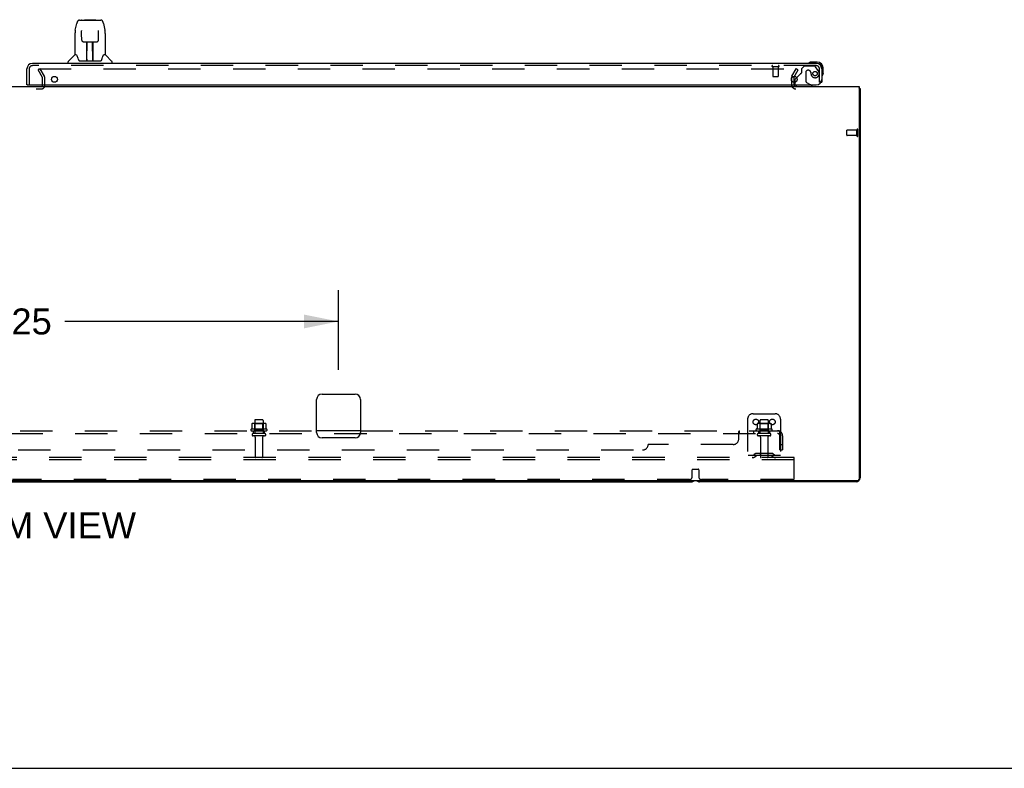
# Model space of a CAD drawing. Header units: inches. Extents: x 0 to 268, y 0 to 174.
# Tile 4 of 79: x 87 to 132, y 0 to 34. Entities that reach past the tile are written whole.
import ezdxf

# ---------------------------------------------------------------- set-up
doc = ezdxf.new("R2010")
doc.units = ezdxf.units.IN
doc.header["$LTSCALE"] = 14.749625
doc.header["$MEASUREMENT"] = 0
doc.linetypes.add('HIDDEN', pattern=[0.2, 0.1, -0.1])
doc.layers.get('0').update_dxf_attribs({"linetype": 'CONTINUOUS'})
for name, color, linetype in [('DEFAULT_2', 8, 'HIDDEN'), ('DIMENSIONS', 7, 'CONTINUOUS'), ('RIGHTHAND_DOOR_ASSEMBLY', 7, 'CONTINUOUS'), ('SUBPANEL', 7, 'CONTINUOUS')]:
    doc.layers.add(name, color=color, linetype=linetype)
doc.styles.get("Standard").update_dxf_attribs({"font": 'arial.ttf'})
doc.dimstyles.new('DIMSTYLE_1', dxfattribs={"dimtxt": 1.183125, "dimasz": 1.5775, "dimexe": 0.09, "dimexo": 0.07, "dimgap": 0.0375, "dimtad": 0, "dimtih": 1, "dimtoh": 1, "dimzin": 4, "dimdsep": 46, "dimtxsty": 'Standard', "dimblk": '_FILLED', "dimblk1": '_FILLED', "dimblk2": '_FILLED', "dimcen": 0.09, "dimadec": 3, "dimazin": 1, "dimtfac": 1, "dimtdec": 3, "dimtofl": 0, "dimtmove": 0, "dimatfit": 3, "dimldrblk": '_FILLED', "dimfxl": 0, "dimtolj": 1, "dimtzin": 4, "dimarcsym": 0})

# ---------------------------------------------------------------- blocks, each defined once
blk = doc.blocks.new('_FILLED')
at = {"color": 0, "linetype": 'ByBlock'}
blk.add_solid([(0, 0), (-1, 0.2), (-1, -0.2)], dxfattribs=at)
blk = doc.blocks.new('*D18')
at = {"layer": 'DIMENSIONS', "color": 2, "linetype": 'Continuous'}
for p, q in [((71.458, 18.147), (71.458, 21.767)), ((101.708, 18.147), (101.708, 21.767)), ((71.458, 20.347), (83.925, 20.347)), ((101.708, 20.347), (89.242, 20.347))]:
    blk.add_line(p, q, dxfattribs=at)
at = {"layer": 'DIMENSIONS', "color": 2, "linetype": 'Continuous', "xscale": 1.5775, "yscale": 1.5775, "zscale": 1.5775, "rotation": 180}
blk.add_blockref('_FILLED', (71.458, 20.347), dxfattribs=at)
at = {"layer": 'DIMENSIONS', "color": 2, "linetype": 'Continuous', "xscale": 1.5775, "yscale": 1.5775, "zscale": 1.5775}
blk.add_blockref('_FILLED', (101.708, 20.347), dxfattribs=at)
at = {"layer": 'DIMENSIONS', "color": 2, "linetype": 'Continuous', "insert": (86.583, 20.939), "char_height": 1.1831, "width": 4.13434, "attachment_point": 2, "line_spacing_factor": 0.9}
blk.add_mtext('30.25', dxfattribs=at)

msp = doc.modelspace()

# ---------------------------------------------------------------- linework, layer by layer
at = {"color": 3, "linetype": 'Continuous'}
for p, q in [((122.437, 31.447), (122.437, 31.241)), ((47.76, 31.043), (125.406, 31.043)), ((125.406, 31.043), (125.406, 13.155)), ((125.458, 30.939), (125.458, 13.232)), ((100.958, 17.043), (102.458, 17.043)), ((100.708, 15.293), (100.708, 16.793)), ((102.708, 16.793), (102.708, 15.293)), ((102.458, 15.043), (100.958, 15.043)), ((125.346, 13.095), (47.82, 13.095)), ((125.269, 13.043), (118.147, 13.043))]:
    msp.add_line(p, q, dxfattribs=at)
at = {"color": 7, "linetype": 'Continuous'}
for p, q in [((125.418, 30.971), (125.406, 30.962)), ((125.406, 30.939), (125.458, 30.939)), ((86.772, 13.043), (117.769, 13.043)), ((0, 0), (268.175, 0))]:
    msp.add_line(p, q, dxfattribs=at)
at = {"color": 3, "linetype": 'Continuous'}
for points in [[(125.418, 30.971), (125.419, 30.969), (125.421, 30.967), (125.424, 30.965), (125.427, 30.963), (125.429, 30.962), (125.432, 30.96), (125.435, 30.959)], [(125.435, 30.959), (125.441, 30.956), (125.444, 30.954), (125.447, 30.953), (125.449, 30.951), (125.451, 30.95), (125.453, 30.948), (125.455, 30.946), (125.456, 30.945), (125.457, 30.943), (125.458, 30.942), (125.458, 30.94), (125.458, 30.939)]]:
    msp.add_lwpolyline(points, dxfattribs=at)
for centre, radius, start, end in [((122.522, 31.128), 0.085, 184.0489, 270), ((125.269, 30.854), 0.189, 38.2806, 43.5127), ((100.958, 16.793), 0.25, 90, 180), ((102.458, 16.793), 0.25, 0, 90), ((100.958, 15.293), 0.25, 180, 270), ((102.458, 15.293), 0.25, 270, 360), ((118.147, 13.232), 0.189, 226.487, 270), ((125.269, 13.232), 0.189, 270, 360), ((125.346, 13.155), 0.06, 270, 360)]:
    msp.add_arc(centre, radius, start, end, dxfattribs=at)
at = {"color": 7, "linetype": 'Continuous'}
msp.add_arc((117.769, 13.232), 0.189, 270, 313.4203, dxfattribs=at)
at = {"layer": 'DEFAULT_2', "color": 8, "linetype": 'HIDDEN'}
for p, q in [((88.119, 31.855), (88.029, 31.803)), ((88.052, 31.855), (122.502, 31.855)), ((88.315, 31.516), (88.119, 31.855)), ((122.352, 31.516), (122.548, 31.855)), ((122.638, 31.803), (122.548, 31.855)), ((88.225, 31.464), (88.029, 31.803)), ((88.229, 31.095), (88.229, 31.447)), ((88.333, 31.093), (88.333, 31.447)), ((122.333, 31.447), (122.333, 31.128)), ((122.442, 31.464), (122.638, 31.803)), ((84.987, 30.939), (88.179, 30.939)), ((122.437, 31.241), (122.437, 31.128)), ((124.854, 28.825), (124.854, 29.053)), ((125.311, 29.063), (124.864, 29.063)), ((125.311, 28.815), (124.864, 28.815)), ((125.311, 28.797), (125.311, 29.081)), ((125.354, 28.797), (125.354, 29.081)), ((120.583, 16.147), (121.583, 16.147)), ((98.339, 15.708), (97.828, 15.708)), ((97.9, 15.688), (97.88, 15.708)), ((97.896, 15.842), (97.896, 15.247)), ((98.241, 15.872), (97.926, 15.872)), ((98.267, 15.688), (98.287, 15.708)), ((98.271, 15.842), (98.271, 15.247)), ((120.333, 15.897), (120.333, 14.147)), ((121.339, 15.708), (120.828, 15.708)), ((120.9, 15.688), (120.88, 15.708)), ((120.896, 15.842), (120.896, 15.247)), ((121.241, 15.872), (120.926, 15.872)), ((121.267, 15.688), (121.287, 15.708)), ((121.271, 15.842), (121.271, 15.247)), ((121.833, 15.897), (121.833, 14.147)), ((98.439, 15.442), (97.727, 15.442)), ((97.749, 15.372), (98.417, 15.372)), ((97.764, 15.687), (97.764, 15.468)), ((98.341, 15.247), (97.826, 15.247)), ((97.9, 15.392), (97.88, 15.372)), ((98.267, 15.688), (97.9, 15.688)), ((97.9, 15.392), (97.9, 15.688)), ((98.267, 15.392), (97.9, 15.392)), ((98.267, 15.392), (98.267, 15.688)), ((98.267, 15.392), (98.287, 15.372)), ((98.402, 15.687), (98.402, 15.468)), ((121.439, 15.442), (120.727, 15.442)), ((120.749, 15.372), (121.417, 15.372)), ((120.764, 15.687), (120.764, 15.468)), ((121.341, 15.247), (120.826, 15.247)), ((120.9, 15.392), (120.88, 15.372)), ((121.267, 15.688), (120.9, 15.688)), ((120.9, 15.392), (120.9, 15.688)), ((121.267, 15.392), (120.9, 15.392)), ((121.267, 15.392), (121.267, 15.688)), ((121.267, 15.392), (121.287, 15.372)), ((121.402, 15.687), (121.402, 15.468)), ((98.341, 15.137), (97.826, 15.137)), ((97.918, 15.074), (97.918, 14.177)), ((98.248, 15.074), (98.248, 14.177)), ((121.341, 15.137), (120.826, 15.137)), ((120.918, 15.074), (120.918, 14.177)), ((121.248, 15.074), (121.248, 14.177)), ((122.458, 14.147), (50.708, 14.147)), ((122.458, 14.043), (50.708, 14.043)), ((121.833, 14.251), (120.333, 14.251)), ((120.676, 14.319), (120.608, 14.27)), ((120.737, 14.235), (120.669, 14.186)), ((121.424, 14.341), (120.743, 14.341)), ((121.424, 14.237), (120.743, 14.237)), ((120.908, 14.341), (120.908, 14.237)), ((121.258, 14.341), (121.258, 14.237)), ((121.43, 14.235), (121.498, 14.186)), ((121.49, 14.319), (121.558, 14.27)), ((122.458, 14.043), (122.458, 14.147)), ((122.458, 13.209), (122.458, 14.043)), ((117.808, 13.272), (117.808, 13.597)), ((117.828, 13.617), (118.088, 13.617)), ((118.108, 13.597), (118.108, 13.272)), ((117.683, 13.147), (86.858, 13.147)), ((122.396, 13.147), (118.233, 13.147))]:
    msp.add_line(p, q, dxfattribs=at)
for points in [[(122.502, 31.855), (122.504, 31.855), (122.506, 31.855), (122.508, 31.854), (122.51, 31.854), (122.512, 31.853), (122.514, 31.852), (122.516, 31.85), (122.517, 31.849), (122.519, 31.847), (122.52, 31.845), (122.521, 31.844), (122.521, 31.842), (122.522, 31.84), (122.522, 31.838)], [(122.522, 31.838), (122.522, 31.838), (122.522, 31.836), (122.521, 31.834), (122.52, 31.832), (122.52, 31.83)], [(97.77, 15.696), (97.769, 15.695), (97.768, 15.694), (97.766, 15.693), (97.766, 15.691), (97.765, 15.69), (97.764, 15.688), (97.764, 15.687)], [(98.396, 15.696), (98.398, 15.695), (98.399, 15.694), (98.4, 15.693), (98.401, 15.691), (98.402, 15.69), (98.402, 15.688), (98.402, 15.687)], [(120.77, 15.696), (120.769, 15.695), (120.768, 15.694), (120.766, 15.693), (120.766, 15.691), (120.765, 15.69), (120.764, 15.688), (120.764, 15.687)], [(121.396, 15.696), (121.398, 15.695), (121.399, 15.694), (121.4, 15.693), (121.401, 15.691), (121.402, 15.69), (121.402, 15.688), (121.402, 15.687)], [(97.764, 15.468), (97.764, 15.467), (97.764, 15.466), (97.764, 15.465), (97.763, 15.464), (97.763, 15.463), (97.763, 15.463), (97.762, 15.462), (97.762, 15.462), (97.762, 15.462), (97.761, 15.461), (97.761, 15.461), (97.761, 15.461), (97.76, 15.46), (97.76, 15.46), (97.76, 15.46), (97.76, 15.46), (97.759, 15.46), (97.759, 15.46)], [(98.407, 15.46), (98.407, 15.46), (98.407, 15.46), (98.407, 15.46), (98.406, 15.46), (98.406, 15.46), (98.406, 15.461), (98.405, 15.461), (98.405, 15.461), (98.405, 15.462), (98.404, 15.462), (98.404, 15.462), (98.404, 15.463), (98.403, 15.463), (98.403, 15.464), (98.403, 15.465), (98.402, 15.466), (98.402, 15.467), (98.402, 15.468)], [(120.764, 15.468), (120.764, 15.467), (120.764, 15.466), (120.764, 15.465), (120.763, 15.464), (120.763, 15.463), (120.763, 15.463), (120.762, 15.462), (120.762, 15.462), (120.762, 15.462), (120.761, 15.461), (120.761, 15.461), (120.761, 15.461), (120.76, 15.46), (120.76, 15.46), (120.76, 15.46), (120.76, 15.46), (120.759, 15.46), (120.759, 15.46)], [(121.407, 15.46), (121.407, 15.46), (121.407, 15.46), (121.407, 15.46), (121.406, 15.46), (121.406, 15.46), (121.406, 15.461), (121.405, 15.461), (121.405, 15.461), (121.405, 15.462), (121.404, 15.462), (121.404, 15.462), (121.404, 15.463), (121.403, 15.463), (121.403, 15.464), (121.403, 15.465), (121.402, 15.466), (121.402, 15.467), (121.402, 15.468)]]:
    msp.add_lwpolyline(points, dxfattribs=at)
for centre in [(120.708, 15.772), (121.458, 15.772)]:
    msp.add_circle(centre, 0.128, dxfattribs=at)
for centre, radius, start, end in [((88.196, 31.447), 0.033, 0, 30), ((88.196, 31.447), 0.137, 0, 30), ((122.47, 31.447), 0.137, 150, 180), ((122.47, 31.447), 0.033, 150, 180), ((88.179, 31.093), 0.154, 270, 360), ((88.179, 31.093), 0.05, 270, 360), ((122.522, 31.128), 0.189, 180, 270), ((122.522, 31.128), 0.085, 180, 184.0489), ((124.864, 29.053), 0.01, 90, 180), ((124.864, 28.825), 0.01, 180, 270), ((125.333, 29.081), 0.0215, 360, 180), ((125.333, 28.797), 0.0215, 180, 0), ((120.583, 15.897), 0.25, 90, 180), ((121.583, 15.897), 0.25, 0, 90), ((97.828, 15.567), 0.141, 90, 113.95), ((97.926, 15.842), 0.03, 90, 180), ((98.241, 15.842), 0.03, 0, 90), ((98.339, 15.567), 0.141, 66.05, 90), ((120.828, 15.567), 0.141, 90, 113.95), ((120.926, 15.842), 0.03, 90, 180), ((121.241, 15.842), 0.03, 0, 90), ((121.339, 15.567), 0.141, 66.05, 90), ((97.749, 15.41), 0.0384, 124.4497, 270), ((98.083, 14.842), 0.698, 117.6814, 120.6631), ((97.826, 15.192), 0.055, 90, 270), ((98.341, 15.192), 0.055, 270, 90), ((98.083, 14.842), 0.698, 59.3369, 62.3186), ((98.417, 15.41), 0.0384, 270, 55.5503), ((120.749, 15.41), 0.0384, 124.4497, 270), ((121.083, 14.842), 0.698, 117.6814, 120.6631), ((120.826, 15.192), 0.055, 90, 270), ((121.341, 15.192), 0.055, 270, 90), ((121.083, 14.842), 0.698, 59.3369, 62.3186), ((121.417, 15.41), 0.0384, 270, 55.5503), ((97.856, 15.074), 0.0625, 0, 90), ((98.311, 15.074), 0.0625, 90, 180), ((120.856, 15.074), 0.0625, 0, 90), ((121.311, 15.074), 0.0625, 90, 180), ((97.948, 14.177), 0.03, 180, 270), ((98.218, 14.177), 0.03, 270, 360), ((120.547, 14.355), 0.104, 270, 305.7539), ((120.547, 14.355), 0.208, 270, 305.7539), ((120.743, 14.227), 0.114, 90, 125.7539), ((120.743, 14.227), 0.01, 90, 125.7539), ((120.948, 14.177), 0.03, 180, 270), ((121.218, 14.177), 0.03, 270, 360), ((121.424, 14.227), 0.114, 54.2461, 90), ((121.424, 14.227), 0.01, 54.2461, 90), ((121.619, 14.355), 0.208, 234.2461, 270), ((121.619, 14.355), 0.104, 234.2461, 270), ((117.828, 13.597), 0.02, 90, 180), ((118.088, 13.597), 0.02, 0, 90), ((117.683, 13.272), 0.125, 270, 360), ((118.233, 13.272), 0.125, 180, 270), ((122.396, 13.209), 0.0625, 270, 360)]:
    msp.add_arc(centre, radius, start, end, dxfattribs=at)
at = {"layer": 'RIGHTHAND_DOOR_ASSEMBLY', "color": 7, "linetype": 'Continuous'}
for p, q in [((90.158, 34.089), (90.138, 34.069)), ((90.158, 34.089), (90.634, 34.089)), ((90.634, 34.089), (90.654, 34.069)), ((89.722, 33.609), (89.787, 33.915)), ((89.911, 34.069), (90.88, 34.069)), ((89.997, 34.069), (89.996, 34.069)), ((91.005, 33.915), (91.07, 33.609)), ((89.707, 33.466), (89.707, 32.495)), ((90.008, 33.595), (90.008, 33.592)), ((90.008, 33.592), (90.008, 33.589)), ((90.008, 33.589), (90.008, 33.584)), ((90.008, 33.584), (90.008, 33.577)), ((90.011, 33.446), (90.008, 33.577)), ((90.016, 33.163), (90.011, 33.446)), ((90.776, 33.163), (90.783, 33.576)), ((90.783, 33.584), (90.784, 33.589)), ((90.783, 33.576), (90.783, 33.584)), ((91.075, 33.579), (91.07, 33.609)), ((91.085, 33.466), (91.085, 32.495)), ((90.016, 33.163), (90.017, 33.15)), ((90.096, 33.085), (90.216, 33.085)), ((90.247, 32.239), (90.261, 33.086)), ((90.252, 33.086), (90.54, 33.086)), ((90.254, 32.67), (90.254, 33.086)), ((90.257, 32.861), (90.254, 32.861)), ((90.257, 32.849), (90.254, 32.849)), ((90.522, 32.219), (90.507, 33.086)), ((90.537, 32.861), (90.511, 32.861)), ((90.537, 32.849), (90.511, 32.849)), ((90.537, 32.219), (90.537, 33.086)), ((90.576, 33.085), (90.696, 33.085)), ((89.701, 32.489), (89.403, 32.191)), ((89.78, 32.495), (89.707, 32.495)), ((89.776, 32.495), (89.782, 32.484)), ((89.843, 32.33), (89.857, 32.283)), ((89.857, 32.283), (89.86, 32.274)), ((90.247, 32.291), (90.247, 32.265)), ((90.515, 32.621), (90.537, 32.621)), ((90.537, 32.617), (90.515, 32.617)), ((90.521, 32.265), (90.521, 32.291)), ((90.931, 32.273), (90.934, 32.283)), ((91.009, 32.484), (91.014, 32.493)), ((91.085, 32.495), (91.012, 32.495)), ((91.091, 32.489), (91.388, 32.191)), ((89.392, 32.101), (89.392, 32.163)), ((89.91, 32.219), (90.882, 32.219)), ((90.254, 32.219), (90.254, 32.223)), ((91.4, 32.101), (91.4, 32.163)), ((123.505, 32.161), (123.249, 32.161)), ((123.708, 31.854), (123.708, 31.898)), ((123.768, 31.641), (123.768, 31.898)), ((122.566, 31.45), (122.509, 31.393)), ((123.768, 31.641), (123.765, 31.604)), ((87.541, 31.122), (87.521, 31.122)), ((122.479, 31.322), (122.479, 31.241)), ((123.266, 31.082), (123.197, 31.122)), ((123.266, 31.043), (123.266, 31.082)), ((123.675, 31.247), (123.708, 31.247))]:
    msp.add_line(p, q, dxfattribs=at)
at = {"layer": 'RIGHTHAND_DOOR_ASSEMBLY', "color": 3, "linetype": 'Continuous'}
for p, q in [((87.521, 31.122), (87.521, 31.854)), ((123.462, 32.101), (87.767, 32.101)), ((123.708, 31.854), (123.708, 31.247)), ((87.541, 31.122), (123.458, 31.122))]:
    msp.add_line(p, q, dxfattribs=at)
at = {"layer": 'RIGHTHAND_DOOR_ASSEMBLY', "color": 8, "linetype": 'HIDDEN'}
for p, q in [((87.625, 31.854), (87.625, 31.122)), ((123.462, 31.997), (87.767, 31.997)), ((121.462, 31.954), (121.746, 31.954)), ((121.48, 31.954), (121.48, 31.507)), ((121.728, 31.954), (121.728, 31.507)), ((122.912, 31.976), (122.786, 31.85)), ((122.786, 31.85), (122.786, 31.671)), ((123.364, 31.976), (122.912, 31.976)), ((123.53, 31.798), (123.428, 31.942)), ((123.604, 31.247), (123.604, 31.854)), ((121.49, 31.497), (121.718, 31.497)), ((122.728, 31.612), (122.566, 31.45)), ((122.978, 31.686), (122.978, 31.306)), ((123.109, 31.784), (123.076, 31.784)), ((123.207, 31.697), (123.207, 31.686)), ((122.479, 31.241), (122.479, 31.2)), ((122.636, 31.043), (123.266, 31.043)), ((123.197, 31.122), (123.028, 31.22)), ((123.604, 31.247), (123.675, 31.247))]:
    msp.add_line(p, q, dxfattribs=at)
at = {"layer": 'RIGHTHAND_DOOR_ASSEMBLY', "color": 7, "linetype": 'Continuous'}
for points in [[(89.911, 34.069), (89.908, 34.069), (89.894, 34.068), (89.881, 34.064), (89.869, 34.059), (89.858, 34.053), (89.847, 34.045), (89.838, 34.036), (89.83, 34.026), (89.823, 34.015), (89.816, 34.004), (89.81, 33.992), (89.805, 33.978), (89.8, 33.963), (89.795, 33.946), (89.79, 33.928), (89.787, 33.915)], [(91.005, 33.915), (91.002, 33.928), (90.997, 33.947), (90.992, 33.963), (90.986, 33.978), (90.981, 33.992), (90.975, 34.004), (90.968, 34.016), (90.961, 34.026), (90.953, 34.036), (90.944, 34.045), (90.933, 34.053), (90.922, 34.06), (90.909, 34.065), (90.896, 34.068), (90.883, 34.069), (90.88, 34.069)], [(89.722, 33.609), (89.716, 33.579), (89.711, 33.539), (89.708, 33.499), (89.707, 33.466)], [(90.008, 33.598), (90.008, 33.598), (90.008, 33.598), (90.008, 33.598), (90.008, 33.598), (90.008, 33.597), (90.008, 33.596), (90.008, 33.595)], [(90.784, 33.589), (90.784, 33.592), (90.784, 33.594), (90.784, 33.595), (90.784, 33.596), (90.784, 33.597), (90.784, 33.598), (90.784, 33.598)], [(91.085, 33.466), (91.084, 33.5), (91.081, 33.539), (91.075, 33.579)], [(90.017, 33.15), (90.02, 33.137), (90.026, 33.126), (90.033, 33.115), (90.042, 33.106), (90.052, 33.098), (90.062, 33.092), (90.074, 33.088), (90.086, 33.086), (90.095, 33.085)], [(90.216, 33.085), (90.22, 33.085), (90.228, 33.085), (90.237, 33.086)], [(90.237, 33.086), (90.245, 33.086), (90.252, 33.086)], [(90.54, 33.086), (90.548, 33.086), (90.556, 33.086)], [(90.556, 33.086), (90.564, 33.085), (90.572, 33.085), (90.576, 33.085)], [(90.697, 33.085), (90.707, 33.086), (90.719, 33.088), (90.73, 33.093), (90.741, 33.099), (90.751, 33.107), (90.759, 33.116), (90.766, 33.127), (90.772, 33.139), (90.775, 33.151), (90.776, 33.163)], [(89.782, 32.484), (89.796, 32.456), (89.811, 32.42), (89.827, 32.378), (89.843, 32.33)], [(90.934, 32.283), (90.949, 32.329), (90.964, 32.376), (90.98, 32.419), (90.995, 32.455), (91.009, 32.484)], [(89.86, 32.274), (89.865, 32.261), (89.87, 32.251), (89.875, 32.242)], [(89.875, 32.242), (89.88, 32.235), (89.886, 32.229), (89.892, 32.224), (89.9, 32.221), (89.907, 32.219), (89.91, 32.219)], [(90.882, 32.219), (90.884, 32.219), (90.891, 32.22), (90.899, 32.224), (90.905, 32.229), (90.911, 32.235), (90.917, 32.242)], [(90.917, 32.242), (90.922, 32.25), (90.927, 32.261), (90.931, 32.273)]]:
    msp.add_lwpolyline(points, dxfattribs=at)
at = {"layer": 'RIGHTHAND_DOOR_ASSEMBLY', "color": 3, "linetype": 'Continuous'}
for centre in [(88.771, 31.372), (122.458, 31.372)]:
    msp.add_circle(centre, 0.133, dxfattribs=at)
at = {"layer": 'RIGHTHAND_DOOR_ASSEMBLY', "color": 8, "linetype": 'HIDDEN'}
msp.add_circle((123.404, 31.634), 0.101, dxfattribs=at)
at = {"layer": 'RIGHTHAND_DOOR_ASSEMBLY', "color": 7, "linetype": 'Continuous'}
for centre, radius, start, end in [((89.715, 32.475), 0.0197, 97.5, 135), ((91.077, 32.475), 0.0197, 45, 82.5), ((89.431, 32.163), 0.0394, 135, 180), ((90.266, 32.239), 0.0197, 179, 269.9232), ((90.502, 32.239), 0.0197, 270.0771, 1), ((91.36, 32.163), 0.0394, 0, 45), ((123.128, 32.113), 0.015, 120.8899, 173.6204), ((123.128, 32.116), 0.015, 186.3796, 270), ((123.249, 31.911), 0.25, 90, 120.8899), ((123.505, 31.898), 0.263, 0, 90), ((123.505, 31.898), 0.203, 0, 90), ((122.579, 31.322), 0.1, 135, 180), ((123.723, 31.521), 0.015, 180, 263.6204), ((123.72, 31.521), 0.015, 276.3796, 329.1101), ((123.518, 31.641), 0.25, 329.1101, 360), ((122.636, 31.2), 0.157, 209.8303, 270)]:
    msp.add_arc(centre, radius, start, end, dxfattribs=at)
at = {"layer": 'RIGHTHAND_DOOR_ASSEMBLY', "color": 3, "linetype": 'Continuous'}
for centre, radius, start, end in [((87.767, 31.854), 0.246, 90, 180), ((123.462, 31.854), 0.246, 0, 90), ((87.541, 31.142), 0.02, 180, 270), ((123.458, 31.372), 0.25, 270, 360)]:
    msp.add_arc(centre, radius, start, end, dxfattribs=at)
at = {"layer": 'RIGHTHAND_DOOR_ASSEMBLY', "color": 8, "linetype": 'HIDDEN'}
for centre, radius, start, end in [((87.767, 31.854), 0.142, 90, 180), ((121.462, 31.975), 0.0215, 90, 270), ((121.746, 31.975), 0.0215, 270, 90), ((123.364, 31.897), 0.079, 35.1, 90), ((123.462, 31.854), 0.142, 0, 90), ((121.49, 31.507), 0.01, 180, 270), ((121.718, 31.507), 0.01, 270, 360), ((122.798, 31.542), 0.1, 111.6096, 135), ((122.747, 31.671), 0.039, 291.6096, 360), ((123.076, 31.686), 0.098, 90, 180), ((123.109, 31.686), 0.098, 0, 90), ((123.6, 31.697), 0.393, 181.6599, 197.9298), ((123.404, 31.634), 0.187, 197.8482, 16.8439), ((123.214, 31.576), 0.386, 16.8439, 35.1), ((122.636, 31.2), 0.157, 180, 209.8303), ((123.078, 31.306), 0.1, 180, 239.908)]:
    msp.add_arc(centre, radius, start, end, dxfattribs=at)
at = {"layer": 'RIGHTHAND_DOOR_ASSEMBLY', "color": 7, "linetype": 'Continuous'}
for centre, major_axis, start_param, end_param in [((90.246, 32.258), (0, 0.0394), -2.940151, -2.835726), ((90.522, 32.258), (0.0394, 0), -1.875951, -1.570796)]:
    msp.add_ellipse(centre, major_axis=major_axis, ratio=1, start_param=start_param, end_param=end_param, dxfattribs=at)
at = {"layer": 'SUBPANEL', "color": 8, "linetype": 'HIDDEN'}
for p, q in [((51.365, 15.247), (121.802, 15.247)), ((72.458, 15.372), (100.708, 15.372)), ((97.833, 15.247), (97.833, 15.372)), ((98.333, 15.247), (98.333, 15.372)), ((102.708, 15.372), (121.802, 15.372)), ((119.927, 14.997), (119.927, 15.318)), ((119.949, 15.362), (119.951, 15.365)), ((119.955, 15.369), (119.957, 15.371)), ((119.962, 15.247), (119.962, 15.372)), ((120.324, 15.372), (120.324, 15.247)), ((120.605, 15.372), (120.605, 15.247)), ((120.833, 15.372), (120.833, 15.247)), ((121.333, 15.372), (121.333, 15.247)), ((121.841, 15.318), (121.761, 15.221)), ((121.782, 15.246), (121.782, 15.247)), ((121.802, 15.247), (121.802, 15.372)), ((119.927, 15.221), (119.929, 15.221)), ((121.802, 14.497), (121.802, 15.135)), ((121.927, 15.135), (121.927, 14.497)), ((57.615, 14.497), (115.552, 14.497)), ((119.677, 14.747), (115.802, 14.747)), ((121.802, 14.747), (121.927, 14.747)), ((121.802, 14.497), (121.927, 14.497))]:
    msp.add_line(p, q, dxfattribs=at)
at = {"layer": 'SUBPANEL', "color": 3, "linetype": 'Continuous'}
msp.add_line((102.708, 15.372), (100.708, 15.372), dxfattribs=at)
at = {"layer": 'SUBPANEL', "color": 8, "linetype": 'HIDDEN'}
for points in [[(119.927, 15.318), (119.929, 15.32), (119.931, 15.323), (119.932, 15.326), (119.934, 15.329), (119.936, 15.333), (119.937, 15.337), (119.941, 15.345)], [(119.929, 15.32), (119.931, 15.323), (119.932, 15.326)], [(119.941, 15.345), (119.942, 15.349), (119.944, 15.353)], [(119.944, 15.353), (119.946, 15.356), (119.947, 15.359)], [(119.947, 15.359), (119.949, 15.362), (119.951, 15.365), (119.953, 15.367), (119.955, 15.369), (119.957, 15.371), (119.959, 15.371), (119.961, 15.372), (119.962, 15.372)], [(119.95, 15.237), (119.951, 15.239), (119.953, 15.241), (119.954, 15.243), (119.956, 15.244), (119.958, 15.245)], [(119.953, 15.241), (119.954, 15.243), (119.956, 15.244), (119.958, 15.245), (119.959, 15.246), (119.961, 15.247), (119.962, 15.247)], [(119.959, 15.371), (119.961, 15.372), (119.962, 15.372)], [(119.959, 15.246), (119.961, 15.247), (119.962, 15.247)], [(121.802, 15.307), (121.802, 15.307), (121.802, 15.307), (121.802, 15.306), (121.802, 15.306), (121.802, 15.306), (121.802, 15.305), (121.802, 15.305), (121.802, 15.304), (121.802, 15.303), (121.802, 15.303), (121.801, 15.302), (121.801, 15.301), (121.801, 15.3), (121.801, 15.3), (121.801, 15.299), (121.801, 15.298), (121.801, 15.297), (121.8, 15.296), (121.8, 15.296), (121.8, 15.295), (121.8, 15.294), (121.8, 15.293), (121.799, 15.292), (121.799, 15.291), (121.799, 15.29), (121.799, 15.289), (121.798, 15.288), (121.798, 15.287), (121.798, 15.287), (121.797, 15.286), (121.797, 15.285), (121.797, 15.284), (121.797, 15.283), (121.796, 15.282), (121.796, 15.281), (121.796, 15.279), (121.795, 15.278), (121.795, 15.277), (121.795, 15.276), (121.794, 15.275), (121.794, 15.274), (121.793, 15.273), (121.793, 15.272), (121.793, 15.271), (121.792, 15.27), (121.792, 15.269), (121.791, 15.268), (121.791, 15.267), (121.79, 15.266), (121.79, 15.265), (121.79, 15.264), (121.789, 15.263), (121.789, 15.262), (121.788, 15.261), (121.788, 15.26), (121.787, 15.259), (121.787, 15.258), (121.787, 15.257), (121.786, 15.256), (121.786, 15.255), (121.785, 15.254), (121.785, 15.254), (121.785, 15.253), (121.784, 15.252), (121.784, 15.251), (121.783, 15.25), (121.783, 15.25), (121.783, 15.249), (121.782, 15.248), (121.782, 15.247), (121.781, 15.247), (121.781, 15.246), (121.781, 15.245), (121.78, 15.245), (121.78, 15.244), (121.78, 15.244), (121.779, 15.243), (121.779, 15.243), (121.779, 15.243), (121.779, 15.243)], [(121.779, 15.233), (121.781, 15.235), (121.783, 15.237), (121.786, 15.239), (121.788, 15.241), (121.791, 15.243), (121.793, 15.244), (121.796, 15.245), (121.798, 15.246), (121.8, 15.247), (121.802, 15.247)], [(121.779, 15.243), (121.779, 15.243), (121.779, 15.243), (121.779, 15.243), (121.78, 15.244), (121.78, 15.244), (121.78, 15.244), (121.78, 15.245), (121.781, 15.245), (121.781, 15.246), (121.782, 15.246)], [(121.826, 15.341), (121.822, 15.349), (121.821, 15.353), (121.819, 15.356), (121.817, 15.359), (121.816, 15.362), (121.814, 15.365), (121.812, 15.367), (121.81, 15.369), (121.807, 15.371), (121.806, 15.371), (121.804, 15.372), (121.802, 15.372)], [(121.802, 15.303), (121.802, 15.304), (121.802, 15.304), (121.802, 15.305), (121.802, 15.305), (121.802, 15.306), (121.802, 15.306), (121.802, 15.306), (121.802, 15.307)], [(121.841, 15.318), (121.838, 15.32), (121.836, 15.323), (121.834, 15.326), (121.831, 15.329), (121.829, 15.333), (121.828, 15.337), (121.826, 15.341)], [(119.927, 15.221), (119.929, 15.221), (119.931, 15.221), (119.933, 15.221), (119.934, 15.221), (119.936, 15.222), (119.938, 15.223), (119.939, 15.224), (119.941, 15.225), (119.943, 15.227), (119.944, 15.229), (119.945, 15.231)], [(119.931, 15.221), (119.933, 15.221), (119.934, 15.221), (119.936, 15.222)], [(119.938, 15.223), (119.939, 15.224), (119.941, 15.225)], [(119.943, 15.227), (119.944, 15.229), (119.945, 15.231), (119.947, 15.233), (119.95, 15.237)], [(121.761, 15.221), (121.762, 15.221), (121.763, 15.221), (121.764, 15.221), (121.765, 15.221), (121.766, 15.222), (121.767, 15.223), (121.769, 15.224), (121.771, 15.225), (121.773, 15.227), (121.774, 15.229), (121.779, 15.233)]]:
    msp.add_lwpolyline(points, dxfattribs=at)
for centre, radius, start, end in [((121.69, 15.135), 0.237, 0, 90), ((121.69, 15.135), 0.112, 0, 90), ((119.677, 14.997), 0.25, 270, 360), ((115.552, 14.747), 0.25, 270, 360)]:
    msp.add_arc(centre, radius, start, end, dxfattribs=at)

# ---------------------------------------------------------------- texts
at = {"layer": 'DIMENSIONS', "color": 2, "linetype": 'Continuous', "insert": (86.61, 11.655), "char_height": 1.18312, "width": 11.72569, "attachment_point": 2, "line_spacing_factor": 0.9}
msp.add_mtext('BOTTOM VIEW', dxfattribs=at)

# ---------------------------------------------------------------- dimensions: what is measured, and where the dimension line sits
at = {"layer": 'DIMENSIONS', "color": 2, "linetype": 'Continuous'}
dim = msp.add_linear_dim(base=(101.708, 20.347), p1=(71.458, 18.077), p2=(101.708, 18.077), dimstyle='DIMSTYLE_1', dxfattribs=at)
dim.commit()
dim.dimension.update_dxf_attribs({"geometry": '*D18', "text_midpoint": (86.585, 20.341), "dimtype": 160})

doc.saveas('drawing.dxf')
